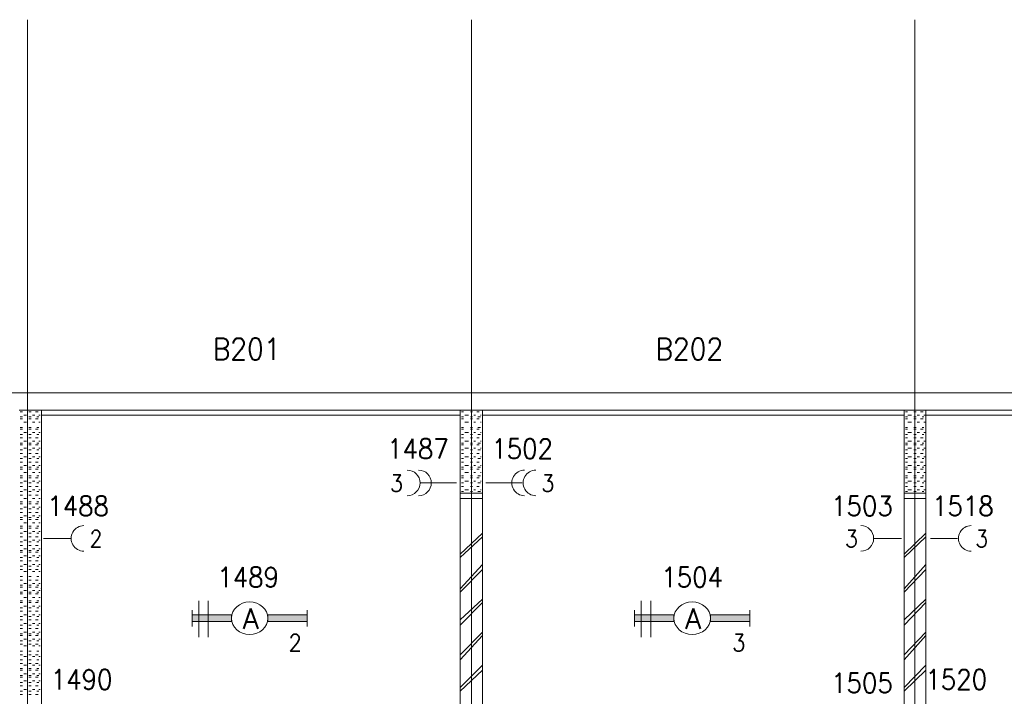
# Model space of a CAD drawing. Header units: metres. Extents: x -167 to -48, y -1901 to -1817.
# Tile 49 of 55: x -87.59 to -78.72, y -1844.7 to -1838.6. Entities that reach past the tile are written whole.
import ezdxf
from ezdxf.enums import TextEntityAlignment as Align

# ---------------------------------------------------------------- set-up
doc = ezdxf.new("R2010")
doc.units = ezdxf.units.M
doc.header["$MEASUREMENT"] = 0
doc.layers.add('Level 1', color=1, linetype='Continuous', lineweight=0)
doc.styles.add('Style-STANDARD', font='STANDARD.shx')

# ---------------------------------------------------------------- blocks, each defined once
blk = doc.blocks.new('1260')
at = {"layer": 'Level 1', "color": 1, "linetype": 'Continuous', "lineweight": 0}
for p, q in [((-630.0001, -100), (-630.0001, 100)), ((630.0001, -100), (630.0001, 100))]:
    blk.add_line(p, q, dxfattribs=at)
blk.add_circle((0, 0), 200, dxfattribs=at)
at = {"layer": 'Level 1', "color": 1, "linetype": 'Continuous', "lineweight": 0, "extrusion": (0, 0, -1)}
blk.add_solid([(200, 40), (630.0001, 40), (200, -40), (630.0001, -40)], dxfattribs=at)
at = {"layer": 'Level 1', "color": 1, "linetype": 'Continuous', "lineweight": 0}
blk.add_solid([(200, -40), (630.0001, -40), (200, 40), (630.0001, 40)], dxfattribs=at)
for points in [[(-200, 40), (-630.0001, 40), (-630.0001, -40), (-200, -40)], [(200, -40), (630.0001, -40), (630.0001, 40), (200, 40)]]:
    blk.add_3dface(points, dxfattribs=at)
at = {"layer": 'Level 1', "color": 1, "linetype": 'Continuous', "lineweight": 0, "style": 'Style-STANDARD'}
blk.add_text('A', height=250, dxfattribs=at).set_placement((-77.7681, -128.6793))

msp = doc.modelspace()

# ---------------------------------------------------------------- linework, layer by layer
at = {"layer": 'Level 1', "color": 11, "linetype": 'Continuous', "lineweight": 0}
for p, q in [((-87.521, -1838.6015), (-87.521, -1865.3047)), ((-83.521, -1838.6015), (-83.521, -1865.3516)), ((-79.5288, -1838.6015), (-79.5288, -1865.3516)), ((-153.3511, -1841.961), (-53.8081, -1841.961))]:
    msp.add_line(p, q, dxfattribs=at)
at = {"layer": 'Level 1', "color": 1, "linetype": 'Continuous', "lineweight": 0}
for p, q in [((-87.7475, -1841.961), (-63.2944, -1841.961)), ((-87.5971, -1842.1171), (-63.4428, -1842.1171)), ((-87.5874, -1842.1327), (-87.5678, -1842.1327)), ((-87.5092, -1842.1327), (-87.4897, -1842.1327)), ((-87.4487, -1842.1327), (-87.4272, -1842.1327)), ((-87.396, -1842.1171), (-87.396, -1849.4921)), ((-83.6245, -1842.1171), (-83.6245, -1849.4921)), ((-83.6128, -1842.1327), (-83.5952, -1842.1327)), ((-83.5307, -1842.1327), (-83.5132, -1842.1327)), ((-83.4741, -1842.1327), (-83.4526, -1842.1327)), ((-83.4233, -1842.1171), (-83.4233, -1849.4921)), ((-79.6245, -1842.1171), (-79.6245, -1849.4921)), ((-79.6128, -1842.1327), (-79.5952, -1842.1327)), ((-79.5366, -1842.1327), (-79.5171, -1842.1327)), ((-79.478, -1842.1327), (-79.4546, -1842.1327)), ((-79.4311, -1842.1171), (-79.4311, -1849.4921)), ((-87.5874, -1842.1797), (-87.5678, -1842.1797)), ((-87.5874, -1842.1953), (-87.5678, -1842.1953)), ((-87.5561, -1842.164), (-87.5307, -1842.164)), ((-87.5561, -1842.2266), (-87.5307, -1842.2266)), ((-87.5092, -1842.1797), (-87.4897, -1842.1797)), ((-87.5092, -1842.1953), (-87.4897, -1842.1953)), ((-87.478, -1842.164), (-87.4565, -1842.164)), ((-87.478, -1842.2266), (-87.4565, -1842.2266)), ((-87.4487, -1842.1953), (-87.4272, -1842.1953)), ((-87.4389, -1842.1797), (-87.4194, -1842.1797)), ((-87.4194, -1842.164), (-87.4077, -1842.164)), ((-87.4194, -1842.2266), (-87.4077, -1842.2266)), ((-87.3999, -1842.164), (-83.6245, -1842.164)), ((-83.6128, -1842.1797), (-83.5952, -1842.1797)), ((-83.6128, -1842.1953), (-83.5952, -1842.1953)), ((-83.5835, -1842.164), (-83.5503, -1842.164)), ((-83.5835, -1842.2266), (-83.5503, -1842.2266)), ((-83.5307, -1842.1797), (-83.5132, -1842.1797)), ((-83.5307, -1842.1953), (-83.5132, -1842.1953)), ((-83.5014, -1842.164), (-83.4858, -1842.164)), ((-83.5014, -1842.2266), (-83.4858, -1842.2266)), ((-83.4741, -1842.1953), (-83.4526, -1842.1953)), ((-83.4643, -1842.1797), (-83.4428, -1842.1797)), ((-83.4428, -1842.164), (-83.435, -1842.164)), ((-83.4428, -1842.2266), (-83.435, -1842.2266)), ((-83.4233, -1842.164), (-79.6245, -1842.164)), ((-79.6128, -1842.1797), (-79.5952, -1842.1797)), ((-79.6128, -1842.1953), (-79.5952, -1842.1953)), ((-79.5913, -1842.164), (-79.56, -1842.164)), ((-79.5913, -1842.2266), (-79.56, -1842.2266)), ((-79.5366, -1842.1797), (-79.5171, -1842.1797)), ((-79.5366, -1842.1953), (-79.5171, -1842.1953)), ((-79.5092, -1842.164), (-79.4858, -1842.164)), ((-79.5092, -1842.2266), (-79.4858, -1842.2266)), ((-79.478, -1842.1953), (-79.4546, -1842.1953)), ((-79.4643, -1842.1797), (-79.4468, -1842.1797)), ((-79.4468, -1842.164), (-79.435, -1842.164)), ((-79.4468, -1842.2266), (-79.435, -1842.2266)), ((-79.4311, -1842.164), (-75.6284, -1842.164)), ((-87.5874, -1842.2734), (-87.5678, -1842.2734)), ((-87.5874, -1842.289), (-87.5678, -1842.289)), ((-87.5561, -1842.3203), (-87.5307, -1842.3203)), ((-87.5092, -1842.2734), (-87.4897, -1842.2734)), ((-87.5092, -1842.289), (-87.4897, -1842.289)), ((-87.478, -1842.3203), (-87.4565, -1842.3203)), ((-87.4487, -1842.289), (-87.4272, -1842.289)), ((-87.4389, -1842.2734), (-87.4194, -1842.2734)), ((-87.4194, -1842.3203), (-87.4077, -1842.3203)), ((-83.6128, -1842.2734), (-83.5952, -1842.2734)), ((-83.6128, -1842.289), (-83.5952, -1842.289)), ((-83.5835, -1842.3203), (-83.5503, -1842.3203)), ((-83.5307, -1842.2734), (-83.5132, -1842.2734)), ((-83.5307, -1842.289), (-83.5132, -1842.289)), ((-83.5014, -1842.3203), (-83.4858, -1842.3203)), ((-83.4741, -1842.289), (-83.4526, -1842.289)), ((-83.4643, -1842.2734), (-83.4428, -1842.2734)), ((-83.4428, -1842.3203), (-83.435, -1842.3203)), ((-79.6128, -1842.2734), (-79.5952, -1842.2734)), ((-79.6128, -1842.289), (-79.5952, -1842.289)), ((-79.5913, -1842.3203), (-79.56, -1842.3203)), ((-79.5366, -1842.2734), (-79.5171, -1842.2734)), ((-79.5366, -1842.289), (-79.5171, -1842.289)), ((-79.5092, -1842.3203), (-79.4858, -1842.3203)), ((-79.478, -1842.289), (-79.4546, -1842.289)), ((-79.4643, -1842.2734), (-79.4468, -1842.2734)), ((-79.4468, -1842.3203), (-79.435, -1842.3203)), ((-87.5874, -1842.3359), (-87.5678, -1842.3359)), ((-87.5874, -1842.3671), (-87.5678, -1842.3671)), ((-87.5874, -1842.4141), (-87.5678, -1842.4141)), ((-87.5561, -1842.3985), (-87.5307, -1842.3985)), ((-87.5092, -1842.3359), (-87.4897, -1842.3359)), ((-87.5092, -1842.3671), (-87.4897, -1842.3671)), ((-87.5092, -1842.4141), (-87.4897, -1842.4141)), ((-87.478, -1842.3985), (-87.4565, -1842.3985)), ((-87.4487, -1842.3671), (-87.4272, -1842.3671)), ((-87.4389, -1842.3359), (-87.4194, -1842.3359)), ((-87.4389, -1842.4141), (-87.4194, -1842.4141)), ((-87.4194, -1842.3985), (-87.4077, -1842.3985)), ((-83.6128, -1842.3359), (-83.5952, -1842.3359)), ((-83.6128, -1842.3671), (-83.5952, -1842.3671)), ((-83.6128, -1842.4141), (-83.5952, -1842.4141)), ((-83.5835, -1842.3985), (-83.5503, -1842.3985)), ((-83.5307, -1842.3359), (-83.5132, -1842.3359)), ((-83.5307, -1842.3671), (-83.5132, -1842.3671)), ((-83.5307, -1842.4141), (-83.5132, -1842.4141)), ((-83.5014, -1842.3985), (-83.4858, -1842.3985)), ((-83.4741, -1842.3671), (-83.4526, -1842.3671)), ((-83.4643, -1842.3359), (-83.4428, -1842.3359)), ((-83.4643, -1842.4141), (-83.4428, -1842.4141)), ((-83.4428, -1842.3985), (-83.435, -1842.3985)), ((-79.6128, -1842.3359), (-79.5952, -1842.3359)), ((-79.6128, -1842.3671), (-79.5952, -1842.3671)), ((-79.6128, -1842.4141), (-79.5952, -1842.4141)), ((-79.5913, -1842.3985), (-79.56, -1842.3985)), ((-79.5366, -1842.3359), (-79.5171, -1842.3359)), ((-79.5366, -1842.3671), (-79.5171, -1842.3671)), ((-79.5366, -1842.4141), (-79.5171, -1842.4141)), ((-79.5092, -1842.3985), (-79.4858, -1842.3985)), ((-79.478, -1842.3671), (-79.4546, -1842.3671)), ((-79.4643, -1842.3359), (-79.4468, -1842.3359)), ((-79.4643, -1842.4141), (-79.4468, -1842.4141)), ((-79.4468, -1842.3985), (-79.435, -1842.3985)), ((-87.5874, -1842.4297), (-87.5678, -1842.4297)), ((-87.5874, -1842.4766), (-87.5678, -1842.4766)), ((-87.5561, -1842.4609), (-87.5307, -1842.4609)), ((-87.5092, -1842.4297), (-87.4897, -1842.4297)), ((-87.5092, -1842.4766), (-87.4897, -1842.4766)), ((-87.478, -1842.4609), (-87.4565, -1842.4609)), ((-87.4487, -1842.4297), (-87.4272, -1842.4297)), ((-87.4389, -1842.4766), (-87.4194, -1842.4766)), ((-87.4194, -1842.4609), (-87.4077, -1842.4609)), ((-83.6128, -1842.4297), (-83.5952, -1842.4297)), ((-83.6128, -1842.4766), (-83.5952, -1842.4766)), ((-83.5835, -1842.4609), (-83.5503, -1842.4609)), ((-83.5307, -1842.4297), (-83.5132, -1842.4297)), ((-83.5307, -1842.4766), (-83.5132, -1842.4766)), ((-83.5014, -1842.4609), (-83.4858, -1842.4609)), ((-83.4741, -1842.4297), (-83.4526, -1842.4297)), ((-83.4643, -1842.4766), (-83.4428, -1842.4766)), ((-83.4428, -1842.4609), (-83.435, -1842.4609)), ((-79.6128, -1842.4297), (-79.5952, -1842.4297)), ((-79.6128, -1842.4766), (-79.5952, -1842.4766)), ((-79.5913, -1842.4609), (-79.56, -1842.4609)), ((-79.5366, -1842.4297), (-79.5171, -1842.4297)), ((-79.5366, -1842.4766), (-79.5171, -1842.4766)), ((-79.5092, -1842.4609), (-79.4858, -1842.4609)), ((-79.478, -1842.4297), (-79.4546, -1842.4297)), ((-79.4643, -1842.4766), (-79.4468, -1842.4766)), ((-79.4468, -1842.4609), (-79.435, -1842.4609)), ((-87.5874, -1842.5078), (-87.5678, -1842.5078)), ((-87.5874, -1842.5546), (-87.5678, -1842.5546)), ((-87.5874, -1842.5859), (-87.5678, -1842.5859)), ((-87.5561, -1842.539), (-87.5307, -1842.539)), ((-87.5092, -1842.5078), (-87.4897, -1842.5078)), ((-87.5092, -1842.5546), (-87.4897, -1842.5546)), ((-87.5092, -1842.5859), (-87.4897, -1842.5859)), ((-87.478, -1842.539), (-87.4565, -1842.539)), ((-87.4487, -1842.5078), (-87.4272, -1842.5078)), ((-87.4487, -1842.5859), (-87.4272, -1842.5859)), ((-87.4389, -1842.5546), (-87.4194, -1842.5546)), ((-87.4194, -1842.539), (-87.4077, -1842.539)), ((-83.6128, -1842.5078), (-83.5952, -1842.5078)), ((-83.6128, -1842.5546), (-83.5952, -1842.5546)), ((-83.6128, -1842.5859), (-83.5952, -1842.5859)), ((-83.5835, -1842.539), (-83.5503, -1842.539)), ((-83.5307, -1842.5078), (-83.5132, -1842.5078)), ((-83.5307, -1842.5546), (-83.5132, -1842.5546)), ((-83.5307, -1842.5859), (-83.5132, -1842.5859)), ((-83.5014, -1842.539), (-83.4858, -1842.539)), ((-83.4741, -1842.5078), (-83.4526, -1842.5078)), ((-83.4741, -1842.5859), (-83.4526, -1842.5859)), ((-83.4643, -1842.5546), (-83.4428, -1842.5546)), ((-83.4428, -1842.539), (-83.435, -1842.539)), ((-79.6128, -1842.5078), (-79.5952, -1842.5078)), ((-79.6128, -1842.5546), (-79.5952, -1842.5546)), ((-79.6128, -1842.5859), (-79.5952, -1842.5859)), ((-79.5913, -1842.539), (-79.56, -1842.539)), ((-79.5366, -1842.5078), (-79.5171, -1842.5078)), ((-79.5366, -1842.5546), (-79.5171, -1842.5546)), ((-79.5366, -1842.5859), (-79.5171, -1842.5859)), ((-79.5092, -1842.539), (-79.4858, -1842.539)), ((-79.478, -1842.5078), (-79.4546, -1842.5078)), ((-79.478, -1842.5859), (-79.4546, -1842.5859)), ((-79.4643, -1842.5546), (-79.4468, -1842.5546)), ((-79.4468, -1842.539), (-79.435, -1842.539)), ((-87.5874, -1842.6328), (-87.5678, -1842.6328)), ((-87.5874, -1842.6485), (-87.5678, -1842.6485)), ((-87.5561, -1842.6172), (-87.5307, -1842.6172)), ((-87.5561, -1842.6797), (-87.5307, -1842.6797)), ((-87.5092, -1842.6328), (-87.4897, -1842.6328)), ((-87.5092, -1842.6485), (-87.4897, -1842.6485)), ((-87.478, -1842.6172), (-87.4565, -1842.6172)), ((-87.478, -1842.6797), (-87.4565, -1842.6797)), ((-87.4487, -1842.6485), (-87.4272, -1842.6485)), ((-87.4389, -1842.6328), (-87.4194, -1842.6328)), ((-87.4194, -1842.6172), (-87.4077, -1842.6172)), ((-87.4194, -1842.6797), (-87.4077, -1842.6797)), ((-83.6128, -1842.6328), (-83.5952, -1842.6328)), ((-83.6128, -1842.6485), (-83.5952, -1842.6485)), ((-83.5835, -1842.6172), (-83.5503, -1842.6172)), ((-83.5835, -1842.6797), (-83.5503, -1842.6797)), ((-83.5307, -1842.6328), (-83.5132, -1842.6328)), ((-83.5307, -1842.6485), (-83.5132, -1842.6485)), ((-83.5014, -1842.6172), (-83.4858, -1842.6172)), ((-83.5014, -1842.6797), (-83.4858, -1842.6797)), ((-83.4741, -1842.6485), (-83.4526, -1842.6485)), ((-83.4643, -1842.6328), (-83.4428, -1842.6328)), ((-83.4428, -1842.6172), (-83.435, -1842.6172)), ((-83.4428, -1842.6797), (-83.435, -1842.6797)), ((-79.6128, -1842.6328), (-79.5952, -1842.6328)), ((-79.6128, -1842.6485), (-79.5952, -1842.6485)), ((-79.5913, -1842.6172), (-79.56, -1842.6172)), ((-79.5913, -1842.6797), (-79.56, -1842.6797)), ((-79.5366, -1842.6328), (-79.5171, -1842.6328)), ((-79.5366, -1842.6485), (-79.5171, -1842.6485)), ((-79.5092, -1842.6172), (-79.4858, -1842.6172)), ((-79.5092, -1842.6797), (-79.4858, -1842.6797)), ((-79.478, -1842.6485), (-79.4546, -1842.6485)), ((-79.4643, -1842.6328), (-79.4468, -1842.6328)), ((-79.4468, -1842.6172), (-79.435, -1842.6172)), ((-79.4468, -1842.6797), (-79.435, -1842.6797)), ((-87.5874, -1842.7109), (-87.5678, -1842.7109)), ((-87.5874, -1842.7265), (-87.5678, -1842.7265)), ((-87.5561, -1842.7578), (-87.5307, -1842.7578)), ((-87.5092, -1842.7109), (-87.4897, -1842.7109)), ((-87.5092, -1842.7265), (-87.4897, -1842.7265)), ((-87.478, -1842.7578), (-87.4565, -1842.7578)), ((-87.4487, -1842.7265), (-87.4272, -1842.7265)), ((-87.4389, -1842.7109), (-87.4194, -1842.7109)), ((-87.4194, -1842.7578), (-87.4077, -1842.7578)), ((-83.6128, -1842.7109), (-83.5952, -1842.7109)), ((-83.6128, -1842.7265), (-83.5952, -1842.7265)), ((-83.5835, -1842.7578), (-83.5503, -1842.7578)), ((-83.5307, -1842.7109), (-83.5132, -1842.7109)), ((-83.5307, -1842.7265), (-83.5132, -1842.7265)), ((-83.5014, -1842.7578), (-83.4858, -1842.7578)), ((-83.4741, -1842.7265), (-83.4526, -1842.7265)), ((-83.4643, -1842.7109), (-83.4428, -1842.7109)), ((-83.4428, -1842.7578), (-83.435, -1842.7578)), ((-79.6128, -1842.7109), (-79.5952, -1842.7109)), ((-79.6128, -1842.7265), (-79.5952, -1842.7265)), ((-79.5913, -1842.7578), (-79.56, -1842.7578)), ((-79.5366, -1842.7109), (-79.5171, -1842.7109)), ((-79.5366, -1842.7265), (-79.5171, -1842.7265)), ((-79.5092, -1842.7578), (-79.4858, -1842.7578)), ((-79.478, -1842.7265), (-79.4546, -1842.7265)), ((-79.4643, -1842.7109), (-79.4468, -1842.7109)), ((-79.4468, -1842.7578), (-79.435, -1842.7578)), ((-87.5874, -1842.7734), (-87.5678, -1842.7734)), ((-87.5874, -1842.8046), (-87.5678, -1842.8046)), ((-87.5874, -1842.8516), (-87.5678, -1842.8516)), ((-87.5561, -1842.836), (-87.5307, -1842.836)), ((-87.5092, -1842.7734), (-87.4897, -1842.7734)), ((-87.5092, -1842.8046), (-87.4897, -1842.8046)), ((-87.5092, -1842.8516), (-87.4897, -1842.8516)), ((-87.478, -1842.836), (-87.4565, -1842.836)), ((-87.4487, -1842.8046), (-87.4272, -1842.8046)), ((-87.4389, -1842.7734), (-87.4194, -1842.7734)), ((-87.4389, -1842.8516), (-87.4194, -1842.8516)), ((-87.4194, -1842.836), (-87.4077, -1842.836)), ((-83.9819, -1842.7734), (-83.6577, -1842.7734)), ((-83.6128, -1842.7734), (-83.5952, -1842.7734)), ((-83.6128, -1842.8046), (-83.5952, -1842.8046)), ((-83.6128, -1842.8516), (-83.5952, -1842.8516)), ((-83.5835, -1842.836), (-83.5503, -1842.836)), ((-83.5307, -1842.7734), (-83.5132, -1842.7734)), ((-83.5307, -1842.8046), (-83.5132, -1842.8046)), ((-83.5307, -1842.8516), (-83.5132, -1842.8516)), ((-83.5014, -1842.836), (-83.4858, -1842.836)), ((-83.4741, -1842.8046), (-83.4526, -1842.8046)), ((-83.4643, -1842.7734), (-83.4428, -1842.7734)), ((-83.4643, -1842.8516), (-83.4428, -1842.8516)), ((-83.4428, -1842.836), (-83.435, -1842.836)), ((-83.0659, -1842.7734), (-83.3921, -1842.7734)), ((-79.6128, -1842.7734), (-79.5952, -1842.7734)), ((-79.6128, -1842.8046), (-79.5952, -1842.8046)), ((-79.6128, -1842.8516), (-79.5952, -1842.8516)), ((-79.5913, -1842.836), (-79.56, -1842.836)), ((-79.5366, -1842.7734), (-79.5171, -1842.7734)), ((-79.5366, -1842.8046), (-79.5171, -1842.8046)), ((-79.5366, -1842.8516), (-79.5171, -1842.8516)), ((-79.5092, -1842.836), (-79.4858, -1842.836)), ((-79.478, -1842.8046), (-79.4546, -1842.8046)), ((-79.4643, -1842.7734), (-79.4468, -1842.7734)), ((-79.4643, -1842.8516), (-79.4468, -1842.8516)), ((-79.4468, -1842.836), (-79.435, -1842.836)), ((-87.5874, -1842.8828), (-87.5678, -1842.8828)), ((-87.5874, -1842.9453), (-87.5678, -1842.9453)), ((-87.5561, -1842.9141), (-87.5307, -1842.9141)), ((-87.5092, -1842.8828), (-87.4897, -1842.8828)), ((-87.5092, -1842.9453), (-87.4897, -1842.9453)), ((-87.478, -1842.9141), (-87.4565, -1842.9141)), ((-87.4487, -1842.8828), (-87.4272, -1842.8828)), ((-87.4389, -1842.9453), (-87.4194, -1842.9453)), ((-87.4194, -1842.9141), (-87.4077, -1842.9141)), ((-83.6245, -1842.8672), (-83.4233, -1842.8672)), ((-83.6245, -1842.9141), (-83.4233, -1842.9141)), ((-79.6245, -1842.8672), (-79.4311, -1842.8672)), ((-79.6245, -1842.9141), (-79.4311, -1842.9141)), ((-87.5874, -1842.9609), (-87.5678, -1842.9609)), ((-87.5874, -1843.0078), (-87.5678, -1843.0078)), ((-87.5561, -1842.9921), (-87.5307, -1842.9921)), ((-87.5092, -1842.9609), (-87.4897, -1842.9609)), ((-87.5092, -1843.0078), (-87.4897, -1843.0078)), ((-87.478, -1842.9921), (-87.4565, -1842.9921)), ((-87.4487, -1842.9609), (-87.4272, -1842.9609)), ((-87.4389, -1843.0078), (-87.4194, -1843.0078)), ((-87.4194, -1842.9921), (-87.4077, -1842.9921)), ((-87.5874, -1843.039), (-87.5678, -1843.039)), ((-87.5874, -1843.086), (-87.5678, -1843.086)), ((-87.5874, -1843.1016), (-87.5678, -1843.1016)), ((-87.5561, -1843.0703), (-87.5307, -1843.0703)), ((-87.5092, -1843.039), (-87.4897, -1843.039)), ((-87.5092, -1843.086), (-87.4897, -1843.086)), ((-87.5092, -1843.1016), (-87.4897, -1843.1016)), ((-87.478, -1843.0703), (-87.4565, -1843.0703)), ((-87.4487, -1843.039), (-87.4272, -1843.039)), ((-87.4487, -1843.1016), (-87.4272, -1843.1016)), ((-87.4389, -1843.086), (-87.4194, -1843.086)), ((-87.4194, -1843.0703), (-87.4077, -1843.0703)), ((-87.5874, -1843.164), (-87.5678, -1843.164)), ((-87.5874, -1843.1797), (-87.5678, -1843.1797)), ((-87.5561, -1843.1328), (-87.5307, -1843.1328)), ((-87.5561, -1843.2109), (-87.5307, -1843.2109)), ((-87.5092, -1843.164), (-87.4897, -1843.164)), ((-87.5092, -1843.1797), (-87.4897, -1843.1797)), ((-87.478, -1843.1328), (-87.4565, -1843.1328)), ((-87.478, -1843.2109), (-87.4565, -1843.2109)), ((-87.4487, -1843.1797), (-87.4272, -1843.1797)), ((-87.4389, -1843.164), (-87.4194, -1843.164)), ((-87.4194, -1843.1328), (-87.4077, -1843.1328)), ((-87.4194, -1843.2109), (-87.4077, -1843.2109)), ((-87.5874, -1843.2265), (-87.5678, -1843.2265)), ((-87.5874, -1843.2577), (-87.5678, -1843.2577)), ((-87.5561, -1843.2891), (-87.5307, -1843.2891)), ((-87.5092, -1843.2265), (-87.4897, -1843.2265)), ((-87.5092, -1843.2577), (-87.4897, -1843.2577)), ((-87.478, -1843.2891), (-87.4565, -1843.2891)), ((-87.4487, -1843.2577), (-87.4272, -1843.2577)), ((-87.4389, -1843.2265), (-87.4194, -1843.2265)), ((-87.4194, -1843.2891), (-87.4077, -1843.2891)), ((-87.3784, -1843.2734), (-87.1342, -1843.2734)), ((-83.4233, -1843.2265), (-83.6245, -1843.414)), ((-83.4233, -1843.2577), (-83.6245, -1843.4453)), ((-79.6499, -1843.2734), (-79.896, -1843.2734)), ((-79.4311, -1843.2265), (-79.6245, -1843.414)), ((-79.4311, -1843.2577), (-79.6245, -1843.4453)), ((-79.3882, -1843.2734), (-79.144, -1843.2734)), ((-87.5874, -1843.3047), (-87.5678, -1843.3047)), ((-87.5874, -1843.3359), (-87.5678, -1843.3359)), ((-87.5874, -1843.3828), (-87.5678, -1843.3828)), ((-87.5561, -1843.3672), (-87.5307, -1843.3672)), ((-87.5092, -1843.3047), (-87.4897, -1843.3047)), ((-87.5092, -1843.3359), (-87.4897, -1843.3359)), ((-87.5092, -1843.3828), (-87.4897, -1843.3828)), ((-87.478, -1843.3672), (-87.4565, -1843.3672)), ((-87.4487, -1843.3359), (-87.4272, -1843.3359)), ((-87.4389, -1843.3047), (-87.4194, -1843.3047)), ((-87.4389, -1843.3828), (-87.4194, -1843.3828)), ((-87.4194, -1843.3672), (-87.4077, -1843.3672)), ((-87.5874, -1843.3984), (-87.5678, -1843.3984)), ((-87.5874, -1843.4453), (-87.5678, -1843.4453)), ((-87.5874, -1843.4765), (-87.5678, -1843.4765)), ((-87.5561, -1843.4296), (-87.5307, -1843.4296)), ((-87.5092, -1843.3984), (-87.4897, -1843.3984)), ((-87.5092, -1843.4453), (-87.4897, -1843.4453)), ((-87.5092, -1843.4765), (-87.4897, -1843.4765)), ((-87.478, -1843.4296), (-87.4565, -1843.4296)), ((-87.4487, -1843.3984), (-87.4272, -1843.3984)), ((-87.4487, -1843.4765), (-87.4272, -1843.4765)), ((-87.4389, -1843.4453), (-87.4194, -1843.4453)), ((-87.4194, -1843.4296), (-87.4077, -1843.4296)), ((-87.5874, -1843.5235), (-87.5678, -1843.5235)), ((-87.5874, -1843.5547), (-87.5678, -1843.5547)), ((-87.5561, -1843.5078), (-87.5307, -1843.5078)), ((-87.5092, -1843.5235), (-87.4897, -1843.5235)), ((-87.5092, -1843.5547), (-87.4897, -1843.5547)), ((-87.478, -1843.5078), (-87.4565, -1843.5078)), ((-87.4487, -1843.5547), (-87.4272, -1843.5547)), ((-87.4389, -1843.5235), (-87.4194, -1843.5235)), ((-87.4194, -1843.5078), (-87.4077, -1843.5078)), ((-83.4233, -1843.5078), (-83.6245, -1843.7266)), ((-83.4233, -1843.5547), (-83.6245, -1843.7578)), ((-79.4311, -1843.5078), (-79.6245, -1843.7266)), ((-79.4311, -1843.5547), (-79.6245, -1843.7578)), ((-87.5874, -1843.6172), (-87.5678, -1843.6172)), ((-87.5874, -1843.6484), (-87.5678, -1843.6484)), ((-87.5561, -1843.5703), (-87.5307, -1843.5703)), ((-87.5092, -1843.6172), (-87.4897, -1843.6172)), ((-87.5092, -1843.6484), (-87.4897, -1843.6484)), ((-87.478, -1843.5703), (-87.4565, -1843.5703)), ((-87.4487, -1843.6484), (-87.4272, -1843.6484)), ((-87.4389, -1843.6172), (-87.4194, -1843.6172)), ((-87.4194, -1843.5703), (-87.4077, -1843.5703)), ((-87.5874, -1843.6952), (-87.5678, -1843.6952)), ((-87.5874, -1843.7109), (-87.5678, -1843.7109)), ((-87.5561, -1843.6796), (-87.5307, -1843.6796)), ((-87.5561, -1843.7422), (-87.5307, -1843.7422)), ((-87.5092, -1843.6952), (-87.4897, -1843.6952)), ((-87.5092, -1843.7109), (-87.4897, -1843.7109)), ((-87.478, -1843.6796), (-87.4565, -1843.6796)), ((-87.478, -1843.7422), (-87.4565, -1843.7422)), ((-87.4487, -1843.7109), (-87.4272, -1843.7109)), ((-87.4389, -1843.6952), (-87.4194, -1843.6952)), ((-87.4194, -1843.6796), (-87.4077, -1843.6796)), ((-87.4194, -1843.7422), (-87.4077, -1843.7422)), ((-87.5874, -1843.7578), (-87.5678, -1843.7578)), ((-87.5874, -1843.7734), (-87.5678, -1843.7734)), ((-87.5561, -1843.8047), (-87.5307, -1843.8047)), ((-87.5092, -1843.7578), (-87.4897, -1843.7578)), ((-87.5092, -1843.7734), (-87.4897, -1843.7734)), ((-87.478, -1843.8047), (-87.4565, -1843.8047)), ((-87.4487, -1843.7734), (-87.4272, -1843.7734)), ((-87.4389, -1843.7578), (-87.4194, -1843.7578)), ((-87.4194, -1843.8047), (-87.4077, -1843.8047)), ((-87.396, -1843.7891), (-87.396, -1843.7734)), ((-83.4233, -1843.8203), (-83.6245, -1844.0078)), ((-79.4311, -1843.8203), (-79.6245, -1844.0078)), ((-87.5874, -1843.8359), (-87.5678, -1843.8359)), ((-87.5874, -1843.8515), (-87.5678, -1843.8515)), ((-87.5874, -1843.8984), (-87.5678, -1843.8984)), ((-87.5561, -1843.8828), (-87.5307, -1843.8828)), ((-87.5092, -1843.8359), (-87.4897, -1843.8359)), ((-87.5092, -1843.8515), (-87.4897, -1843.8515)), ((-87.5092, -1843.8984), (-87.4897, -1843.8984)), ((-87.478, -1843.8828), (-87.4565, -1843.8828)), ((-87.4487, -1843.8515), (-87.4272, -1843.8515)), ((-87.4389, -1843.8359), (-87.4194, -1843.8359)), ((-87.4389, -1843.8984), (-87.4194, -1843.8984)), ((-87.4194, -1843.8828), (-87.4077, -1843.8828)), ((-87.396, -1843.8671), (-87.396, -1843.8359)), ((-85.978, -1843.8359), (-85.978, -1844.164)), ((-85.896, -1843.8359), (-85.896, -1844.164)), ((-83.4233, -1843.8515), (-83.6245, -1844.0547)), ((-81.9936, -1843.8359), (-81.9936, -1844.164)), ((-81.9077, -1843.8359), (-81.9077, -1844.164)), ((-79.4311, -1843.8515), (-79.6245, -1844.0547)), ((-87.5874, -1843.9296), (-87.5678, -1843.9296)), ((-87.5874, -1843.9766), (-87.5678, -1843.9766)), ((-87.5874, -1844.0078), (-87.5678, -1844.0078)), ((-87.5561, -1843.961), (-87.5307, -1843.961)), ((-87.5092, -1843.9296), (-87.4897, -1843.9296)), ((-87.5092, -1843.9766), (-87.4897, -1843.9766)), ((-87.5092, -1844.0078), (-87.4897, -1844.0078)), ((-87.478, -1843.961), (-87.4565, -1843.961)), ((-87.4487, -1843.9296), (-87.4272, -1843.9296)), ((-87.4487, -1844.0078), (-87.4272, -1844.0078)), ((-87.4389, -1843.9766), (-87.4194, -1843.9766)), ((-87.4194, -1843.961), (-87.4077, -1843.961)), ((-87.5874, -1844.0547), (-87.5678, -1844.0547)), ((-87.5874, -1844.0859), (-87.5678, -1844.0859)), ((-87.5561, -1844.039), (-87.5307, -1844.039)), ((-87.5092, -1844.0547), (-87.4897, -1844.0547)), ((-87.5092, -1844.0859), (-87.4897, -1844.0859)), ((-87.478, -1844.039), (-87.4565, -1844.039)), ((-87.4487, -1844.0859), (-87.4272, -1844.0859)), ((-87.4389, -1844.0547), (-87.4194, -1844.0547)), ((-87.4194, -1844.039), (-87.4077, -1844.039)), ((-87.5874, -1844.1327), (-87.5678, -1844.1327)), ((-87.5874, -1844.1484), (-87.5678, -1844.1484)), ((-87.5561, -1844.1171), (-87.5307, -1844.1171)), ((-87.5561, -1844.1797), (-87.5307, -1844.1797)), ((-87.5092, -1844.1327), (-87.4897, -1844.1327)), ((-87.5092, -1844.1484), (-87.4897, -1844.1484)), ((-87.478, -1844.1171), (-87.4565, -1844.1171)), ((-87.478, -1844.1797), (-87.4565, -1844.1797)), ((-87.4487, -1844.1484), (-87.4272, -1844.1484)), ((-87.4389, -1844.1327), (-87.4194, -1844.1327)), ((-87.4194, -1844.1171), (-87.4077, -1844.1171)), ((-87.4194, -1844.1797), (-87.4077, -1844.1797)), ((-83.4233, -1844.1171), (-83.6245, -1844.3203)), ((-83.4233, -1844.1484), (-83.6245, -1844.3671)), ((-79.4311, -1844.1171), (-79.6245, -1844.3203)), ((-79.4311, -1844.1484), (-79.6245, -1844.3671)), ((-87.5874, -1844.1953), (-87.5678, -1844.1953)), ((-87.5874, -1844.2266), (-87.5678, -1844.2266)), ((-87.5561, -1844.2422), (-87.5307, -1844.2422)), ((-87.5092, -1844.1953), (-87.4897, -1844.1953)), ((-87.5092, -1844.2266), (-87.4897, -1844.2266)), ((-87.478, -1844.2422), (-87.4565, -1844.2422)), ((-87.4487, -1844.2266), (-87.4272, -1844.2266)), ((-87.4389, -1844.1953), (-87.4194, -1844.1953)), ((-87.4194, -1844.2422), (-87.4077, -1844.2422)), ((-87.5874, -1844.289), (-87.5678, -1844.289)), ((-87.5874, -1844.3203), (-87.5678, -1844.3203)), ((-87.5561, -1844.3359), (-87.5307, -1844.3359)), ((-87.5092, -1844.289), (-87.4897, -1844.289)), ((-87.5092, -1844.3203), (-87.4897, -1844.3203)), ((-87.478, -1844.3359), (-87.4565, -1844.3359)), ((-87.4487, -1844.3203), (-87.4272, -1844.3203)), ((-87.4389, -1844.289), (-87.4194, -1844.289)), ((-87.4194, -1844.3359), (-87.4077, -1844.3359)), ((-87.5874, -1844.3671), (-87.5678, -1844.3671)), ((-87.5874, -1844.3985), (-87.5678, -1844.3985)), ((-87.5874, -1844.4453), (-87.5678, -1844.4453)), ((-87.5561, -1844.4141), (-87.5307, -1844.4141)), ((-87.5092, -1844.3671), (-87.4897, -1844.3671)), ((-87.5092, -1844.3985), (-87.4897, -1844.3985)), ((-87.5092, -1844.4453), (-87.4897, -1844.4453)), ((-87.478, -1844.4141), (-87.4565, -1844.4141)), ((-87.4487, -1844.3985), (-87.4272, -1844.3985)), ((-87.4389, -1844.3671), (-87.4194, -1844.3671)), ((-87.4389, -1844.4453), (-87.4194, -1844.4453)), ((-87.4194, -1844.4141), (-87.4077, -1844.4141)), ((-83.4233, -1844.4141), (-83.6245, -1844.6172)), ((-79.4311, -1844.4141), (-79.6245, -1844.6172)), ((-87.5874, -1844.4609), (-87.5678, -1844.4609)), ((-87.5874, -1844.5078), (-87.5678, -1844.5078)), ((-87.5874, -1844.5234), (-87.5678, -1844.5234)), ((-87.5561, -1844.4922), (-87.5307, -1844.4922)), ((-87.5092, -1844.4609), (-87.4897, -1844.4609)), ((-87.5092, -1844.5078), (-87.4897, -1844.5078)), ((-87.5092, -1844.5234), (-87.4897, -1844.5234)), ((-87.478, -1844.4922), (-87.4565, -1844.4922)), ((-87.4487, -1844.4609), (-87.4272, -1844.4609)), ((-87.4487, -1844.5234), (-87.4272, -1844.5234)), ((-87.4389, -1844.5078), (-87.4194, -1844.5078)), ((-87.4194, -1844.4922), (-87.4077, -1844.4922)), ((-83.4233, -1844.4609), (-83.6245, -1844.6485)), ((-79.4311, -1844.4609), (-79.6245, -1844.6485)), ((-87.5874, -1844.5702), (-87.5678, -1844.5702)), ((-87.5874, -1844.6015), (-87.5678, -1844.6015)), ((-87.5561, -1844.5546), (-87.5307, -1844.5546)), ((-87.5092, -1844.5702), (-87.4897, -1844.5702)), ((-87.5092, -1844.6015), (-87.4897, -1844.6015)), ((-87.478, -1844.5546), (-87.4565, -1844.5546)), ((-87.4487, -1844.6015), (-87.4272, -1844.6015)), ((-87.4389, -1844.5702), (-87.4194, -1844.5702)), ((-87.4194, -1844.5546), (-87.4077, -1844.5546)), ((-87.5874, -1844.6485), (-87.5678, -1844.6485)), ((-87.5874, -1844.6797), (-87.5678, -1844.6797)), ((-87.5561, -1844.6328), (-87.5307, -1844.6328)), ((-87.5092, -1844.6485), (-87.4897, -1844.6485)), ((-87.5092, -1844.6797), (-87.4897, -1844.6797)), ((-87.478, -1844.6328), (-87.4565, -1844.6328)), ((-87.4487, -1844.6797), (-87.4272, -1844.6797)), ((-87.4389, -1844.6485), (-87.4194, -1844.6485)), ((-87.4194, -1844.6328), (-87.4077, -1844.6328))]:
    msp.add_line(p, q, dxfattribs=at)
for centre, start, end in [((-84.101, -1842.7734), 270.00006, 90.00005), ((-83.9995, -1842.7734), 270.00006, 90.00005), ((-83.0444, -1842.7734), 90.00002, 270.00016), ((-82.9428, -1842.7734), 90.00002, 270.00016), ((-87.0132, -1843.2734), 90.00002, 270.00013), ((-80.0151, -1843.2734), 270.00006, 89.99997), ((-79.021, -1843.2734), 90.00002, 270.00013)]:
    msp.add_arc(centre, 0.1152, start, end, dxfattribs=at)
msp.add_point((-87.396, -1843.7266), dxfattribs=at)

# ---------------------------------------------------------------- block references
at = {"layer": 'Level 1', "color": 1, "linetype": 'Continuous', "lineweight": 0, "xscale": 0.000824, "yscale": 0.000732}
for p in [(-85.521, -1843.9922), (-81.5346, -1843.9922)]:
    msp.add_blockref('1260', p, dxfattribs=at)

# ---------------------------------------------------------------- texts
at = {"layer": 'Level 1', "color": 1, "linetype": 'Continuous', "lineweight": 0, "style": 'Style-STANDARD'}
for s, height, p in [('B201', 0.1933, (-85.548, -1841.664)), ('B202', 0.1933, (-81.5608, -1841.664)), ('1487', 0.1777, (-84.0052, -1842.5546)), ('1502', 0.1777, (-83.0657, -1842.5546)), ('3', 0.1523, (-84.1981, -1842.8516)), ('3', 0.1523, (-82.8348, -1842.8516)), ('1488', 0.1777, (-87.0657, -1843.0703)), ('1503', 0.1777, (-80.0052, -1843.0703)), ('1518', 0.1777, (-79.0957, -1843.0703)), ('2', 0.1523, (-86.9051, -1843.3516)), ('3', 0.1523, (-80.1004, -1843.3516)), ('3', 0.1523, (-78.9266, -1843.3516)), ('1489', 0.1777, (-85.5345, -1843.7109)), ('1504', 0.1777, (-81.5345, -1843.7109)), ('2', 0.1523, (-85.1102, -1844.289)), ('3', 0.1523, (-81.1141, -1844.289)), ('1490', 0.1777, (-87.0345, -1844.6328)), ('1520', 0.1777, (-79.1556, -1844.6328)), ('1505', 0.1777, (-80.0052, -1844.6641))]:
    msp.add_text(s, height=height, dxfattribs=at).set_placement(p, align=Align.CENTER)

doc.saveas('drawing.dxf')
